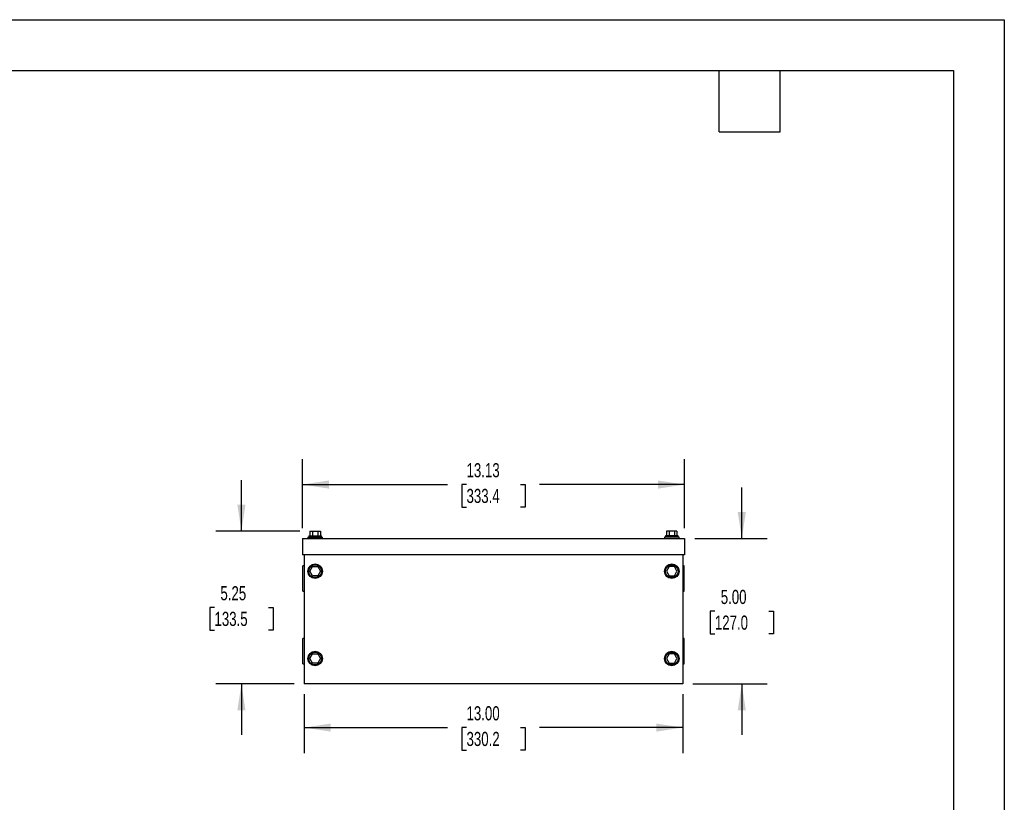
# Model space of a CAD drawing. Header units: inches. Extents: x 0 to 77, y 0 to 59.5.
# Tile 5 of 5: x 43.2 to 77, y 32.6 to 59.5. Entities that reach past the tile are written whole.
import ezdxf

# ---------------------------------------------------------------- set-up
doc = ezdxf.new("R2010")
doc.units = ezdxf.units.IN
doc.header["$LTSCALE"] = 7
doc.header["$MEASUREMENT"] = 0
doc.layers.add('DIMENSIONS', color=140, linetype='Continuous', lineweight=25)
doc.layers.add('TEXT', color=140, linetype='Continuous', lineweight=25)
doc.styles.add('SLDTEXTSTYLE0', font='TXT', dxfattribs={"width": 0.7})
doc.dimstyles.new('SLDDIMSTYLE0', dxfattribs={"dimtxt": 0.486111, "dimasz": 0.91, "dimexe": 0, "dimexo": 0.0625, "dimgap": 0.121528, "dimtad": 0, "dimtih": 1, "dimtoh": 1, "dimrnd": 1e-09, "dimzin": 4, "dimdsep": 46, "dimtxsty": 'SLDTEXTSTYLE0', "dimsah": 1, "dimcen": 0.09, "dimadec": 0, "dimazin": 1, "dimtfac": 1, "dimtmove": 0, "dimatfit": 0, "dimfxl": 0, "dimfrac": 2, "dimtolj": 1, "dimtzin": 12, "dimarcsym": 0})
doc.dimstyles.new('SLDDIMSTYLE1', dxfattribs={"dimtxt": 0.486111, "dimasz": 0.91, "dimexe": 0, "dimexo": 0.0625, "dimgap": 0.121528, "dimtad": 0, "dimtih": 1, "dimtoh": 1, "dimrnd": 1e-09, "dimzin": 12, "dimdsep": 46, "dimtxsty": 'SLDTEXTSTYLE0', "dimsah": 1, "dimcen": 0.09, "dimadec": 0, "dimazin": 3, "dimtfac": 1, "dimtmove": 0, "dimatfit": 0, "dimfxl": 0, "dimfrac": 2, "dimtolj": 1, "dimtzin": 12, "dimarcsym": 0})
doc.dimstyles.new('SLDDIMSTYLE2', dxfattribs={"dimtxt": 0.486111, "dimasz": 0.91, "dimexe": 0, "dimexo": 0.0625, "dimgap": 0.121528, "dimtad": 0, "dimtih": 1, "dimtoh": 1, "dimrnd": 1e-09, "dimzin": 4, "dimdsep": 46, "dimtxsty": 'SLDTEXTSTYLE0', "dimsah": 1, "dimcen": 0.09, "dimadec": 0, "dimazin": 1, "dimtfac": 1, "dimtofl": 0, "dimtmove": 0, "dimatfit": 3, "dimfxl": 0, "dimfrac": 2, "dimtolj": 1, "dimtzin": 12, "dimarcsym": 0})
doc.dimstyles.new('SLDDIMSTYLE4', dxfattribs={"dimtxt": 0.486111, "dimasz": 0.91, "dimexe": 0, "dimexo": 0.0625, "dimgap": 0.121528, "dimtad": 0, "dimtih": 1, "dimtoh": 1, "dimrnd": 1e-09, "dimzin": 12, "dimdsep": 46, "dimtxsty": 'SLDTEXTSTYLE0', "dimsah": 1, "dimcen": 0.09, "dimadec": 0, "dimazin": 3, "dimtfac": 1, "dimtofl": 0, "dimtmove": 0, "dimatfit": 3, "dimfxl": 0, "dimfrac": 2, "dimtolj": 1, "dimtzin": 12, "dimarcsym": 0})

# ---------------------------------------------------------------- blocks, each defined once
blk = doc.blocks.new('_D_5')
at = {"layer": 'DIMENSIONS'}
for p, q in [((52.89, 42.027), (52.89, 44.404)), ((66.015, 42.027), (66.015, 44.404)), ((52.89, 43.529), (57.869, 43.529)), ((58.527, 43.528), (58.364, 43.528)), ((58.364, 43.528), (58.364, 42.755)), ((60.377, 43.528), (60.54, 43.528)), ((60.54, 43.528), (60.54, 42.755)), ((66.015, 43.529), (61.036, 43.529)), ((58.364, 42.755), (58.527, 42.755)), ((60.54, 42.755), (60.377, 42.755))]:
    blk.add_line(p, q, dxfattribs=at)
for points in [[(52.89, 43.529), (53.8, 43.389), (53.8, 43.669)], [(66.015, 43.529), (65.105, 43.669), (65.105, 43.389)]]:
    blk.add_solid(points, dxfattribs=at)
at = {"layer": 'DIMENSIONS', "char_height": 0.4861, "attachment_point": 1, "style": 'SLDTEXTSTYLE0'}
for s, insert in [('13.13', (58.527, 44.264)), ('333.4', (58.527, 43.382))]:
    blk.add_mtext(s, dxfattribs=dict(at, insert=insert))
blk = doc.blocks.new('_D_6')
at = {"layer": 'DIMENSIONS'}
for p, q in [((50.794, 41.931), (50.794, 43.681)), ((52.797, 41.931), (49.919, 41.931)), ((49.869, 39.303), (49.706, 39.303)), ((49.706, 39.303), (49.706, 38.53)), ((51.719, 39.303), (51.882, 39.303)), ((51.882, 39.303), (51.882, 38.53)), ((49.706, 38.53), (49.869, 38.53)), ((51.882, 38.53), (51.719, 38.53)), ((52.602, 36.677), (49.919, 36.677)), ((50.794, 36.677), (50.794, 34.927))]:
    blk.add_line(p, q, dxfattribs=at)
for points in [[(50.794, 41.931), (50.934, 42.841), (50.654, 42.841)], [(50.794, 36.677), (50.654, 35.767), (50.934, 35.767)]]:
    blk.add_solid(points, dxfattribs=at)
at = {"layer": 'DIMENSIONS', "char_height": 0.4861, "attachment_point": 1, "style": 'SLDTEXTSTYLE0'}
for s, insert in [('5.25', (50.072, 40.038)), ('133.5', (49.869, 39.157))]:
    blk.add_mtext(s, dxfattribs=dict(at, insert=insert))
blk = doc.blocks.new('_D_7')
at = {"layer": 'DIMENSIONS'}
for p, q in [((52.952, 36.327), (52.952, 34.304)), ((65.952, 36.327), (65.952, 34.304)), ((52.952, 35.179), (57.869, 35.179)), ((58.527, 35.178), (58.364, 35.178)), ((58.364, 35.178), (58.364, 34.405)), ((60.377, 35.178), (60.54, 35.178)), ((60.54, 35.178), (60.54, 34.405)), ((65.952, 35.179), (61.036, 35.179)), ((58.364, 34.405), (58.527, 34.405)), ((60.54, 34.405), (60.377, 34.405))]:
    blk.add_line(p, q, dxfattribs=at)
for points in [[(52.952, 35.179), (53.862, 35.039), (53.862, 35.319)], [(65.952, 35.179), (65.042, 35.319), (65.042, 35.039)]]:
    blk.add_solid(points, dxfattribs=at)
at = {"layer": 'DIMENSIONS', "char_height": 0.4861, "attachment_point": 1, "style": 'SLDTEXTSTYLE0'}
for s, insert in [('13.00', (58.527, 35.914)), ('330.2', (58.527, 35.032))]:
    blk.add_mtext(s, dxfattribs=dict(at, insert=insert))
blk = doc.blocks.new('_D_8')
at = {"layer": 'DIMENSIONS'}
for p, q in [((67.983, 41.677), (67.983, 43.427)), ((66.365, 41.677), (68.858, 41.677)), ((67.058, 39.176), (66.895, 39.176)), ((66.895, 39.176), (66.895, 38.403)), ((68.907, 39.176), (69.071, 39.176)), ((69.071, 39.176), (69.071, 38.403)), ((66.895, 38.403), (67.058, 38.403)), ((69.071, 38.403), (68.907, 38.403)), ((66.302, 36.677), (68.858, 36.677)), ((67.983, 36.677), (67.983, 34.927))]:
    blk.add_line(p, q, dxfattribs=at)
for points in [[(67.983, 41.677), (68.123, 42.587), (67.843, 42.587)], [(67.983, 36.677), (67.843, 35.767), (68.123, 35.767)]]:
    blk.add_solid(points, dxfattribs=at)
at = {"layer": 'DIMENSIONS', "char_height": 0.4861, "attachment_point": 1, "style": 'SLDTEXTSTYLE0'}
for s, insert in [('5.00', (67.26, 39.911)), ('127.0', (67.058, 39.029))]:
    blk.add_mtext(s, dxfattribs=dict(at, insert=insert))

msp = doc.modelspace()

# ---------------------------------------------------------------- linework, layer by layer
at = {"color": 7, "linetype": 'Continuous'}
for p, q in [((0.001, 59.501), (77.001, 59.501)), ((77.001, 59.501), (77.001, 0.001))]:
    msp.add_line(p, q, dxfattribs=at)
for p, q in [((52.89, 41.677), (52.89, 41.114)), ((52.89, 41.677), (66.015, 41.677)), ((53.077, 41.727), (53.077, 41.677)), ((53.077, 41.727), (53.577, 41.727)), ((53.108, 41.764), (53.108, 41.727)), ((53.108, 41.764), (53.546, 41.764)), ((53.147, 41.931), (53.147, 41.764)), ((53.147, 41.931), (53.237, 41.931)), ((53.237, 41.931), (53.237, 41.764)), ((53.237, 41.931), (53.417, 41.931)), ((53.417, 41.931), (53.417, 41.764)), ((53.417, 41.931), (53.507, 41.931)), ((53.507, 41.931), (53.507, 41.764)), ((53.546, 41.727), (53.546, 41.764)), ((53.577, 41.677), (53.577, 41.727)), ((65.327, 41.727), (65.327, 41.677)), ((65.827, 41.727), (65.327, 41.727)), ((65.358, 41.764), (65.358, 41.727)), ((65.796, 41.764), (65.358, 41.764)), ((65.397, 41.931), (65.397, 41.764)), ((65.487, 41.931), (65.397, 41.931)), ((65.487, 41.931), (65.487, 41.764)), ((65.667, 41.931), (65.487, 41.931)), ((65.667, 41.931), (65.667, 41.764)), ((65.757, 41.931), (65.667, 41.931)), ((65.757, 41.931), (65.757, 41.764)), ((65.796, 41.727), (65.796, 41.764)), ((65.827, 41.677), (65.827, 41.727)), ((66.015, 41.677), (66.015, 41.114)), ((66.015, 41.114), (52.89, 41.114)), ((52.952, 41.114), (52.952, 36.677)), ((65.952, 41.114), (65.952, 36.677)), ((52.952, 40.739), (52.902, 40.739)), ((52.902, 40.302), (52.902, 40.739)), ((53.147, 40.552), (53.237, 40.708)), ((53.237, 40.708), (53.417, 40.708)), ((53.417, 40.708), (53.507, 40.552)), ((65.487, 40.708), (65.397, 40.552)), ((65.667, 40.708), (65.487, 40.708)), ((65.757, 40.552), (65.667, 40.708)), ((66.002, 40.739), (65.952, 40.739)), ((66.002, 40.302), (66.002, 40.739)), ((52.902, 39.864), (52.902, 40.302)), ((53.237, 40.396), (53.147, 40.552)), ((53.417, 40.396), (53.237, 40.396)), ((53.507, 40.552), (53.417, 40.396)), ((65.397, 40.552), (65.487, 40.396)), ((65.487, 40.396), (65.667, 40.396)), ((65.667, 40.396), (65.757, 40.552)), ((66.002, 39.864), (66.002, 40.302)), ((52.902, 39.864), (52.952, 39.864)), ((65.952, 39.864), (66.002, 39.864)), ((52.952, 38.239), (52.902, 38.239)), ((52.902, 37.802), (52.902, 38.239)), ((66.002, 38.239), (65.952, 38.239)), ((66.002, 37.802), (66.002, 38.239)), ((52.902, 37.364), (52.902, 37.802)), ((53.147, 37.552), (53.237, 37.708)), ((53.237, 37.396), (53.147, 37.552)), ((53.237, 37.708), (53.417, 37.708)), ((53.417, 37.708), (53.507, 37.552)), ((53.507, 37.552), (53.417, 37.396)), ((65.487, 37.708), (65.397, 37.552)), ((65.397, 37.552), (65.487, 37.396)), ((65.667, 37.708), (65.487, 37.708)), ((65.757, 37.552), (65.667, 37.708)), ((65.667, 37.396), (65.757, 37.552)), ((66.002, 37.364), (66.002, 37.802)), ((52.902, 37.364), (52.952, 37.364)), ((53.417, 37.396), (53.237, 37.396)), ((65.487, 37.396), (65.667, 37.396)), ((65.952, 37.364), (66.002, 37.364)), ((65.952, 36.677), (52.952, 36.677))]:
    msp.add_line(p, q)
for centre, radius in [((53.327, 40.552), 0.25), ((53.327, 40.552), 0.219), ((65.577, 40.552), 0.25), ((65.577, 40.552), 0.219), ((53.327, 37.552), 0.25), ((53.327, 37.552), 0.219), ((65.577, 37.552), 0.25), ((65.577, 37.552), 0.219)]:
    msp.add_circle(centre, radius)
at = {"layer": 'TEXT'}
for p, q in [((1.75, 57.75), (75.25, 57.75)), ((67.2, 55.65), (67.2, 57.75)), ((69.3, 55.65), (69.3, 57.75)), ((75.25, 57.75), (75.25, 1.75)), ((67.2, 55.65), (69.3, 55.65))]:
    msp.add_line(p, q, dxfattribs=at)

# ---------------------------------------------------------------- dimensions: what is measured, and where the dimension line sits
at = {"layer": 'DIMENSIONS'}
for base, p1, p2, dimstyle, picture, middle in [((66.014554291, 43.52912777), (52.889554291, 41.676757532), (66.014554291, 41.676757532), 'SLDDIMSTYLE4', '_D_5', (59.452054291, 43.52912777)), ((52.952, 35.179), (65.952, 36.677), (52.952, 36.677), 'SLDDIMSTYLE2', '_D_7', (59.452, 35.179))]:
    dim = msp.add_linear_dim(base=base, p1=p1, p2=p2, dimstyle=dimstyle, dxfattribs=at)
    dim.commit()
    dim.dimension.update_dxf_attribs({"geometry": picture, "text_midpoint": middle, "dimtype": 160})
for base, p1, p2, dimstyle, picture, middle in [((50.794, 36.677), (53.147, 41.931), (52.952, 36.677), 'SLDDIMSTYLE1', '_D_6', (50.794, 39.304)), ((67.983, 36.677), (66.015, 41.677), (65.952, 36.677), 'SLDDIMSTYLE0', '_D_8', (67.983, 39.177))]:
    dim = msp.add_linear_dim(base=base, p1=p1, p2=p2, angle=90, dimstyle=dimstyle, dxfattribs=at)
    dim.commit()
    dim.dimension.update_dxf_attribs({"geometry": picture, "text_midpoint": middle, "dimtype": 160})

doc.saveas('drawing.dxf')
